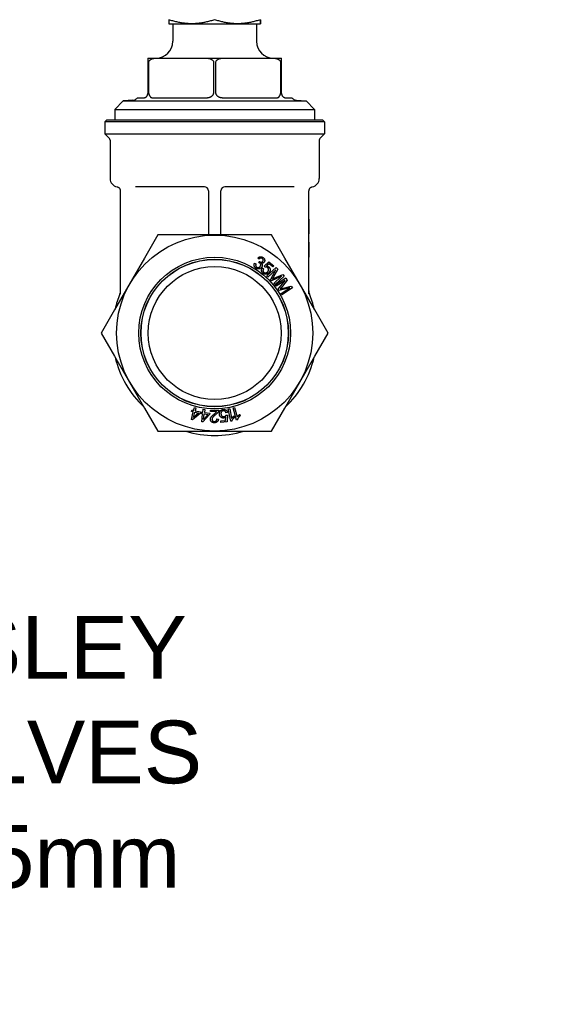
# Model space of a CAD drawing. Header units: millimetres. Extents: x 51 to 3773, y 35 to 413.
# Tile 3 of 11: x 386 to 516, y 35 to 270. Entities that reach past the tile are written whole.
import ezdxf

# ---------------------------------------------------------------- set-up
doc = ezdxf.new("R2010")
doc.units = ezdxf.units.MM
doc.layers.add('DETAIL', color=2, linetype='Continuous')
doc.layers.add('TEXT', color=7, linetype='Continuous')
doc.styles.add('fastrack', font='ARIAL.TTF')

msp = doc.modelspace()

# ---------------------------------------------------------------- linework, layer by layer
at = {"layer": 'DETAIL'}
for p, q in [((421.91, 269.17), (427.37, 269.17)), ((421.91, 269.17), (421.91, 269.17)), ((422.86, 269.17), (422.86, 264.97)), ((427.37, 269.17), (438.32, 269.17)), ((438.32, 269.17), (443.81, 269.17)), ((442.86, 269.17), (442.86, 264.97)), ((443.81, 269.17), (443.81, 269.17)), ((443.81, 269.17), (443.81, 269.17)), ((416.86, 260.97), (419.12, 260.97)), ((416.86, 260.97), (416.86, 259.97)), ((416.86, 259.97), (416.86, 252.47)), ((417.13, 252.47), (417.13, 259.97)), ((419.12, 260.97), (430.61, 260.97)), ((430.61, 260.97), (435.12, 260.97)), ((432.59, 259.97), (432.59, 252.47)), ((433.13, 252.47), (433.13, 259.97)), ((435.12, 260.97), (446.61, 260.97)), ((446.61, 260.97), (448.86, 260.97)), ((448.59, 259.97), (448.59, 252.47)), ((448.86, 259.97), (448.86, 260.97)), ((448.86, 252.47), (448.86, 259.97)), ((411.01, 250.76), (409.01, 248.64)), ((413.31, 250.9), (411.01, 250.76)), ((411.01, 250.76), (454.72, 250.76)), ((414.39, 251.47), (415.86, 251.47)), ((418.11, 251.47), (430.62, 251.47)), ((435.11, 251.47), (447.62, 251.47)), ((449.86, 251.47), (451.33, 251.47)), ((452.42, 250.9), (454.72, 250.76)), ((454.72, 250.76), (456.71, 248.64)), ((409.01, 248.64), (456.71, 248.64)), ((409.01, 248.64), (409.01, 246.17)), ((456.71, 248.64), (456.71, 246.17)), ((407.11, 246.17), (406.61, 245.67)), ((459.11, 245.67), (406.61, 245.67)), ((406.61, 245.67), (406.61, 242.82)), ((407.11, 246.17), (458.61, 246.17)), ((458.61, 246.17), (459.11, 245.67)), ((459.11, 245.67), (459.11, 242.82)), ((406.61, 242.82), (459.11, 242.82)), ((407.72, 241.72), (406.61, 242.82)), ((458.01, 241.72), (459.11, 242.82)), ((407.86, 241.36), (407.86, 232.13)), ((457.86, 241.36), (457.86, 232.13)), ((410.36, 204.55), (410.36, 229.17)), ((430.4, 230.17), (413.9, 230.17)), ((431.36, 229.17), (431.36, 218.67)), ((434.36, 218.67), (434.36, 229.17)), ((451.83, 230.17), (435.33, 230.17)), ((455.36, 204.55), (455.36, 229.17)), ((410.26, 227.03), (410.26, 227)), ((410.36, 227.03), (410.26, 227.03)), ((410.26, 227), (410.26, 225.83)), ((410.36, 227), (410.26, 227)), ((410.26, 225.83), (410.26, 225)), ((410.36, 225.83), (410.26, 225.83)), ((410.36, 225), (410.26, 225)), ((410.26, 225), (410.26, 224.96)), ((410.36, 224.96), (410.26, 224.96)), ((455.36, 222.41), (455.46, 222.41)), ((455.46, 218.91), (455.46, 222.41)), ((410.26, 219.45), (410.26, 219.44)), ((410.36, 219.45), (410.26, 219.45)), ((410.26, 219.44), (410.26, 215.94)), ((410.36, 219.44), (410.26, 219.44)), ((419.3, 218.67), (416.08, 213.11)), ((425.72, 218.67), (419.3, 218.67)), ((440.01, 218.67), (425.72, 218.67)), ((446.43, 218.67), (440.01, 218.67)), ((449.64, 213.11), (446.43, 218.67)), ((455.36, 218.91), (455.46, 218.91)), ((455.36, 216.91), (455.46, 216.91)), ((455.46, 215.9), (455.46, 216.91)), ((410.36, 215.94), (410.26, 215.94)), ((410.26, 215.94), (410.26, 215.88)), ((410.36, 215.88), (410.26, 215.88)), ((455.36, 215.9), (455.46, 215.9)), ((455.36, 215.86), (455.46, 215.86)), ((455.46, 215.86), (455.46, 215.9)), ((455.46, 214.69), (455.46, 215.86)), ((455.46, 213.7), (455.46, 214.69)), ((416.08, 213.11), (408.94, 200.73)), ((443.48, 212.85), (443.2, 213.11)), ((443.35, 212.05), (443.56, 212.3)), ((444.66, 211.19), (445.85, 212.2)), ((445.85, 212.2), (447.01, 211.26)), ((456.79, 200.73), (449.64, 213.11)), ((455.36, 213.7), (455.46, 213.7)), ((455.36, 213.4), (455.46, 213.4)), ((455.36, 213.34), (455.46, 213.34)), ((455.46, 213.4), (455.46, 213.7)), ((455.46, 213.34), (455.46, 213.4)), ((442.4, 211.92), (442.73, 211.76)), ((444.21, 210.74), (444.53, 210.52)), ((444.9, 210.94), (444.66, 211.19)), ((445.86, 211.74), (445.23, 211.22)), ((445.34, 208.84), (447.53, 210.89)), ((447.47, 210.3), (445.6, 208.56)), ((446.79, 210.99), (445.86, 211.74)), ((446.2, 207.92), (447.47, 210.3)), ((447.01, 211.26), (446.79, 210.99)), ((447.94, 210.45), (446.87, 208.48)), ((447.53, 210.89), (447.94, 210.45)), ((445.6, 208.56), (445.34, 208.84)), ((446.44, 207.66), (446.2, 207.92)), ((448.87, 208.74), (446.44, 207.66)), ((447.04, 207.02), (448.87, 208.74)), ((447.11, 208.28), (449.12, 209.19)), ((449.49, 208.8), (447.3, 206.75)), ((447.36, 206.67), (449.85, 208.35)), ((449.69, 207.78), (447.57, 206.36)), ((448.06, 205.64), (449.69, 207.78)), ((450.18, 207.86), (448.82, 206.08)), ((449.12, 209.19), (449.49, 208.8)), ((449.85, 208.35), (450.18, 207.86)), ((447.3, 206.75), (447.04, 207.02)), ((447.57, 206.36), (447.36, 206.67)), ((448.26, 205.34), (448.06, 205.64)), ((450.83, 206.02), (448.26, 205.34)), ((448.75, 204.61), (450.83, 206.02)), ((451.45, 205.98), (448.96, 204.3)), ((449.02, 205.85), (451.15, 206.42)), ((451.15, 206.42), (451.45, 205.98)), ((448.96, 204.3), (448.75, 204.61)), ((408.94, 200.73), (405.73, 195.17)), ((460, 195.17), (456.79, 200.73)), ((405.73, 195.17), (408.94, 189.61)), ((456.79, 189.61), (460, 195.17)), ((408.94, 189.61), (416.08, 177.23)), ((449.64, 177.23), (456.79, 189.61)), ((416.08, 177.23), (419.3, 171.67)), ((427.36, 176.43), (427.44, 176.76)), ((427.44, 176.76), (427.83, 176.67)), ((427.83, 176.67), (428, 177.36)), ((428, 177.36), (428.36, 177.28)), ((428.36, 177.28), (428.19, 176.58)), ((430.03, 176.2), (430.12, 176.92)), ((430.12, 176.92), (430.48, 176.87)), ((430.48, 176.87), (430.4, 176.16)), ((431.85, 176.37), (431.85, 176.72)), ((431.85, 176.72), (433.83, 176.72)), ((436.1, 177), (436.46, 177.07)), ((436.69, 174.05), (436.1, 177)), ((436.46, 177.07), (436.92, 174.77)), ((437.28, 177.25), (437.63, 177.35)), ((438.06, 174.34), (437.28, 177.25)), ((437.63, 177.35), (438.24, 175.08)), ((446.43, 171.67), (449.64, 177.23)), ((427.29, 174.45), (427.75, 176.34)), ((427.59, 174.38), (427.29, 174.45)), ((427.75, 176.34), (427.36, 176.43)), ((429.37, 175.95), (427.59, 174.38)), ((427.79, 174.94), (428.11, 176.25)), ((429.02, 176.03), (427.79, 174.94)), ((428.11, 176.25), (429.02, 176.03)), ((428.19, 176.58), (429.45, 176.28)), ((429.45, 176.28), (429.37, 175.95)), ((429.59, 175.92), (429.63, 176.25)), ((429.99, 175.87), (429.59, 175.92)), ((429.63, 176.25), (430.03, 176.2)), ((429.76, 173.94), (429.99, 175.87)), ((431.65, 175.67), (430.06, 173.9)), ((430.2, 174.48), (430.36, 175.82)), ((431.29, 175.71), (430.2, 174.48)), ((430.36, 175.82), (431.29, 175.71)), ((430.4, 176.16), (431.69, 176.01)), ((431.69, 176.01), (431.65, 175.67)), ((433.32, 176.36), (431.85, 176.37)), ((433.37, 174.61), (433.75, 174.57)), ((435.49, 174.27), (435.56, 175.09)), ((435.94, 176.16), (435.56, 176.08)), ((435.59, 175.53), (435.94, 175.52)), ((435.94, 175.52), (435.82, 173.95)), ((437.56, 175.35), (437.63, 175)), ((438.29, 174.4), (438.06, 174.34)), ((438.84, 175.7), (438.93, 175.36)), ((430.06, 173.9), (429.76, 173.94)), ((434.3, 174.14), (435.49, 174.27)), ((434.34, 173.79), (434.3, 174.14)), ((435.82, 173.95), (434.34, 173.79)), ((436.93, 174.1), (436.69, 174.05)), ((419.3, 171.67), (425.72, 171.67)), ((425.72, 171.67), (440.01, 171.67)), ((440.01, 171.67), (446.43, 171.67))]:
    msp.add_line(p, q, dxfattribs=at)
at = {"layer": 'DETAIL', "flags": 128}
for points in [[(427.37, 269.17), (427.15, 269.17), (426.94, 269.18), (426.72, 269.19), (426.5, 269.2), (426.28, 269.21), (426.06, 269.23), (425.84, 269.25), (425.62, 269.28), (425.4, 269.31), (425.18, 269.34), (424.96, 269.37), (424.74, 269.41), (424.51, 269.45), (424.29, 269.5), (424.06, 269.55), (423.83, 269.6), (423.6, 269.65), (423.37, 269.71), (423.13, 269.78), (422.89, 269.84), (422.65, 269.91), (422.4, 269.99), (422.16, 270.07), (421.9, 270.15)], [(421.9, 270.15), (421.9, 270.07), (421.9, 269.99), (421.9, 269.91), (421.91, 269.84), (421.91, 269.78), (421.91, 269.71), (421.91, 269.65), (421.91, 269.6), (421.91, 269.55), (421.91, 269.5), (421.91, 269.45), (421.91, 269.41), (421.91, 269.37), (421.91, 269.34), (421.91, 269.31), (421.91, 269.28), (421.91, 269.25), (421.91, 269.23), (421.91, 269.21), (421.91, 269.2), (421.91, 269.19), (421.91, 269.18), (421.91, 269.17), (421.91, 269.17)], [(432.84, 270.15), (432.59, 270.07), (432.34, 269.99), (432.1, 269.91), (431.86, 269.84), (431.62, 269.78), (431.38, 269.71), (431.15, 269.65), (430.92, 269.6), (430.69, 269.55), (430.46, 269.5), (430.23, 269.45), (430.01, 269.41), (429.79, 269.37), (429.56, 269.34), (429.34, 269.31), (429.12, 269.28), (428.9, 269.25), (428.69, 269.23), (428.47, 269.21), (428.25, 269.2), (428.03, 269.19), (427.81, 269.18), (427.59, 269.17), (427.37, 269.17)], [(438.32, 269.17), (438.1, 269.17), (437.89, 269.18), (437.67, 269.19), (437.45, 269.2), (437.23, 269.21), (437.01, 269.23), (436.79, 269.25), (436.57, 269.28), (436.35, 269.31), (436.13, 269.34), (435.91, 269.37), (435.68, 269.41), (435.46, 269.45), (435.23, 269.5), (435.01, 269.55), (434.78, 269.6), (434.54, 269.65), (434.31, 269.71), (434.07, 269.78), (433.83, 269.84), (433.59, 269.91), (433.35, 269.99), (433.1, 270.07), (432.84, 270.15)], [(443.8, 270.15), (443.55, 270.07), (443.3, 269.99), (443.06, 269.91), (442.82, 269.84), (442.58, 269.78), (442.34, 269.71), (442.1, 269.65), (441.87, 269.6), (441.64, 269.55), (441.41, 269.5), (441.19, 269.45), (440.96, 269.41), (440.74, 269.37), (440.52, 269.34), (440.3, 269.31), (440.08, 269.28), (439.86, 269.25), (439.64, 269.23), (439.42, 269.21), (439.2, 269.2), (438.98, 269.19), (438.76, 269.18), (438.54, 269.17), (438.32, 269.17)], [(443.81, 269.17), (443.81, 269.17), (443.81, 269.18), (443.81, 269.19), (443.81, 269.2), (443.81, 269.21), (443.81, 269.23), (443.81, 269.25), (443.81, 269.28), (443.81, 269.31), (443.81, 269.34), (443.81, 269.37), (443.81, 269.41), (443.81, 269.45), (443.81, 269.5), (443.81, 269.55), (443.81, 269.6), (443.81, 269.65), (443.81, 269.71), (443.81, 269.78), (443.81, 269.84), (443.8, 269.91), (443.8, 269.99), (443.8, 270.07), (443.8, 270.15)], [(443.82, 270.15), (443.82, 270.07), (443.82, 269.99), (443.82, 269.91), (443.82, 269.84), (443.82, 269.78), (443.82, 269.71), (443.82, 269.65), (443.82, 269.6), (443.82, 269.55), (443.82, 269.5), (443.82, 269.45), (443.82, 269.41), (443.82, 269.37), (443.82, 269.34), (443.82, 269.31), (443.82, 269.28), (443.82, 269.25), (443.82, 269.23), (443.81, 269.21), (443.81, 269.2), (443.81, 269.19), (443.81, 269.18), (443.81, 269.17), (443.81, 269.17)], [(417.13, 259.97), (417.15, 260.08), (417.18, 260.19), (417.23, 260.29), (417.29, 260.37), (417.36, 260.45), (417.43, 260.52), (417.52, 260.58), (417.6, 260.64), (417.69, 260.69), (417.77, 260.73), (417.86, 260.77), (417.95, 260.8), (418.05, 260.83), (418.14, 260.86), (418.24, 260.88), (418.34, 260.9), (418.44, 260.92), (418.54, 260.93), (418.64, 260.95), (418.74, 260.95), (418.83, 260.96), (418.93, 260.97), (419.03, 260.97), (419.12, 260.97)], [(430.61, 260.97), (430.7, 260.97), (430.8, 260.97), (430.89, 260.96), (430.99, 260.95), (431.09, 260.95), (431.19, 260.93), (431.29, 260.92), (431.39, 260.9), (431.49, 260.88), (431.58, 260.86), (431.68, 260.83), (431.77, 260.8), (431.86, 260.77), (431.95, 260.73), (432.04, 260.69), (432.12, 260.64), (432.21, 260.58), (432.29, 260.52), (432.37, 260.45), (432.44, 260.37), (432.5, 260.29), (432.55, 260.19), (432.58, 260.08), (432.59, 259.97)], [(433.13, 259.97), (433.15, 260.08), (433.18, 260.19), (433.22, 260.28), (433.29, 260.37), (433.36, 260.45), (433.43, 260.52), (433.51, 260.58), (433.6, 260.63), (433.68, 260.68), (433.78, 260.73), (433.87, 260.77), (433.96, 260.8), (434.05, 260.83), (434.15, 260.86), (434.24, 260.88), (434.33, 260.9), (434.43, 260.92), (434.53, 260.93), (434.63, 260.94), (434.73, 260.95), (434.83, 260.96), (434.93, 260.97), (435.03, 260.97), (435.12, 260.97)], [(446.61, 260.97), (446.7, 260.97), (446.8, 260.97), (446.89, 260.96), (446.99, 260.95), (447.09, 260.94), (447.19, 260.93), (447.29, 260.92), (447.39, 260.9), (447.49, 260.88), (447.58, 260.86), (447.67, 260.83), (447.76, 260.8), (447.86, 260.77), (447.95, 260.73), (448.04, 260.68), (448.13, 260.63), (448.21, 260.58), (448.29, 260.52), (448.37, 260.45), (448.44, 260.37), (448.5, 260.28), (448.55, 260.19), (448.58, 260.08), (448.59, 259.97)], [(416.71, 251.94), (416.72, 251.96), (416.73, 251.97), (416.74, 251.99), (416.75, 252.01), (416.76, 252.03), (416.77, 252.04), (416.78, 252.06), (416.78, 252.08), (416.79, 252.1), (416.8, 252.12), (416.81, 252.15), (416.82, 252.17), (416.82, 252.19), (416.83, 252.21), (416.84, 252.24), (416.84, 252.26), (416.85, 252.29), (416.85, 252.31), (416.85, 252.34), (416.86, 252.37), (416.86, 252.39), (416.86, 252.42), (416.86, 252.44), (416.86, 252.47)], [(417.13, 252.47), (417.13, 252.44), (417.14, 252.42), (417.14, 252.39), (417.14, 252.37), (417.14, 252.34), (417.15, 252.32), (417.15, 252.29), (417.16, 252.27), (417.16, 252.24), (417.17, 252.22), (417.17, 252.2), (417.18, 252.18), (417.19, 252.15), (417.2, 252.13), (417.21, 252.11), (417.22, 252.09), (417.22, 252.07), (417.23, 252.05), (417.24, 252.03), (417.25, 252.01), (417.27, 251.99), (417.28, 251.97), (417.29, 251.96), (417.3, 251.94)], [(432.28, 251.94), (432.3, 251.96), (432.32, 251.98), (432.34, 251.99), (432.36, 252.01), (432.38, 252.03), (432.4, 252.05), (432.41, 252.07), (432.43, 252.08), (432.45, 252.1), (432.46, 252.12), (432.48, 252.15), (432.49, 252.17), (432.51, 252.19), (432.52, 252.21), (432.54, 252.24), (432.55, 252.26), (432.56, 252.29), (432.57, 252.31), (432.57, 252.34), (432.58, 252.37), (432.59, 252.39), (432.59, 252.42), (432.59, 252.44), (432.59, 252.47)], [(433.13, 252.47), (433.14, 252.44), (433.14, 252.42), (433.14, 252.39), (433.15, 252.37), (433.15, 252.34), (433.16, 252.32), (433.17, 252.29), (433.18, 252.27), (433.19, 252.24), (433.2, 252.22), (433.21, 252.2), (433.23, 252.18), (433.24, 252.15), (433.26, 252.13), (433.27, 252.11), (433.29, 252.09), (433.31, 252.07), (433.33, 252.05), (433.35, 252.03), (433.37, 252.01), (433.39, 251.99), (433.41, 251.97), (433.43, 251.96), (433.45, 251.94)], [(448.43, 251.94), (448.44, 251.96), (448.45, 251.98), (448.46, 251.99), (448.47, 252.01), (448.48, 252.03), (448.49, 252.05), (448.5, 252.07), (448.51, 252.08), (448.52, 252.1), (448.53, 252.12), (448.53, 252.15), (448.54, 252.17), (448.55, 252.19), (448.56, 252.21), (448.56, 252.24), (448.57, 252.26), (448.57, 252.29), (448.58, 252.31), (448.58, 252.34), (448.59, 252.37), (448.59, 252.39), (448.59, 252.42), (448.59, 252.44), (448.59, 252.47)], [(448.86, 252.47), (448.86, 252.44), (448.86, 252.42), (448.87, 252.39), (448.87, 252.37), (448.87, 252.34), (448.87, 252.32), (448.88, 252.29), (448.88, 252.27), (448.89, 252.24), (448.89, 252.22), (448.9, 252.2), (448.91, 252.18), (448.91, 252.15), (448.92, 252.13), (448.93, 252.11), (448.94, 252.09), (448.95, 252.07), (448.96, 252.05), (448.97, 252.03), (448.97, 252.01), (448.98, 251.99), (448.99, 251.97), (449, 251.96), (449.01, 251.94)], [(415.86, 251.47), (415.88, 251.47), (415.89, 251.47), (415.91, 251.47), (415.92, 251.47), (415.93, 251.47), (415.95, 251.47), (415.96, 251.48), (415.98, 251.48), (415.99, 251.48), (416.01, 251.48), (416.02, 251.48), (416.04, 251.49), (416.06, 251.49), (416.07, 251.49), (416.09, 251.5), (416.1, 251.5), (416.12, 251.5), (416.14, 251.51), (416.15, 251.51), (416.17, 251.52), (416.19, 251.52), (416.21, 251.53), (416.22, 251.54), (416.24, 251.54)], [(416.24, 251.54), (416.26, 251.55), (416.29, 251.57), (416.31, 251.58), (416.34, 251.59), (416.36, 251.6), (416.38, 251.61), (416.4, 251.63), (416.43, 251.64), (416.45, 251.66), (416.47, 251.67), (416.49, 251.69), (416.51, 251.71), (416.53, 251.72), (416.55, 251.74), (416.57, 251.76), (416.59, 251.78), (416.6, 251.8), (416.62, 251.82), (416.64, 251.84), (416.65, 251.86), (416.67, 251.88), (416.68, 251.9), (416.7, 251.92), (416.71, 251.94)], [(417.3, 251.94), (417.31, 251.92), (417.33, 251.9), (417.34, 251.87), (417.36, 251.85), (417.37, 251.83), (417.39, 251.81), (417.4, 251.79), (417.42, 251.77), (417.43, 251.75), (417.44, 251.74), (417.46, 251.72), (417.47, 251.7), (417.49, 251.68), (417.5, 251.67), (417.52, 251.65), (417.53, 251.64), (417.55, 251.62), (417.56, 251.61), (417.58, 251.6), (417.6, 251.59), (417.61, 251.57), (417.63, 251.56), (417.65, 251.55), (417.67, 251.54)], [(417.67, 251.54), (417.68, 251.54), (417.7, 251.53), (417.71, 251.52), (417.73, 251.52), (417.75, 251.51), (417.76, 251.51), (417.78, 251.5), (417.8, 251.5), (417.82, 251.5), (417.83, 251.49), (417.85, 251.49), (417.87, 251.49), (417.89, 251.48), (417.91, 251.48), (417.93, 251.48), (417.95, 251.48), (417.97, 251.47), (417.98, 251.47), (418, 251.47), (418.02, 251.47), (418.04, 251.47), (418.06, 251.47), (418.09, 251.47), (418.11, 251.47)], [(430.62, 251.47), (430.66, 251.47), (430.69, 251.47), (430.73, 251.47), (430.76, 251.47), (430.8, 251.47), (430.83, 251.47), (430.87, 251.48), (430.9, 251.48), (430.94, 251.48), (430.97, 251.48), (431.01, 251.48), (431.04, 251.49), (431.08, 251.49), (431.11, 251.49), (431.14, 251.5), (431.18, 251.5), (431.21, 251.5), (431.24, 251.51), (431.28, 251.51), (431.31, 251.52), (431.34, 251.52), (431.37, 251.53), (431.4, 251.54), (431.44, 251.54)], [(431.44, 251.54), (431.48, 251.55), (431.52, 251.56), (431.56, 251.58), (431.61, 251.59), (431.65, 251.6), (431.68, 251.61), (431.72, 251.63), (431.76, 251.64), (431.8, 251.66), (431.83, 251.67), (431.87, 251.69), (431.9, 251.71), (431.94, 251.72), (431.97, 251.74), (432, 251.76), (432.03, 251.78), (432.07, 251.8), (432.1, 251.82), (432.13, 251.84), (432.16, 251.86), (432.19, 251.88), (432.22, 251.9), (432.25, 251.92), (432.28, 251.94)], [(433.45, 251.94), (433.48, 251.92), (433.51, 251.9), (433.54, 251.87), (433.57, 251.85), (433.6, 251.83), (433.64, 251.81), (433.67, 251.79), (433.7, 251.77), (433.73, 251.75), (433.77, 251.74), (433.8, 251.72), (433.83, 251.7), (433.87, 251.69), (433.9, 251.67), (433.94, 251.65), (433.97, 251.64), (434.01, 251.63), (434.05, 251.61), (434.09, 251.6), (434.13, 251.59), (434.17, 251.57), (434.21, 251.56), (434.25, 251.55), (434.29, 251.54)], [(434.29, 251.54), (434.32, 251.54), (434.36, 251.53), (434.39, 251.52), (434.42, 251.52), (434.46, 251.51), (434.49, 251.51), (434.52, 251.5), (434.56, 251.5), (434.59, 251.5), (434.63, 251.49), (434.66, 251.49), (434.69, 251.49), (434.73, 251.48), (434.76, 251.48), (434.8, 251.48), (434.83, 251.48), (434.86, 251.48), (434.9, 251.47), (434.93, 251.47), (434.97, 251.47), (435, 251.47), (435.04, 251.47), (435.07, 251.47), (435.11, 251.47)], [(447.62, 251.47), (447.64, 251.47), (447.66, 251.47), (447.68, 251.47), (447.71, 251.47), (447.73, 251.47), (447.75, 251.47), (447.77, 251.48), (447.79, 251.48), (447.81, 251.48), (447.83, 251.48), (447.84, 251.48), (447.86, 251.49), (447.88, 251.49), (447.9, 251.49), (447.92, 251.5), (447.93, 251.5), (447.95, 251.5), (447.97, 251.51), (447.98, 251.51), (448, 251.52), (448.01, 251.52), (448.03, 251.53), (448.04, 251.54), (448.06, 251.54)], [(448.06, 251.54), (448.08, 251.55), (448.1, 251.56), (448.12, 251.58), (448.13, 251.59), (448.15, 251.6), (448.17, 251.61), (448.18, 251.63), (448.2, 251.64), (448.21, 251.66), (448.23, 251.67), (448.24, 251.69), (448.26, 251.7), (448.27, 251.72), (448.28, 251.74), (448.3, 251.76), (448.31, 251.78), (448.33, 251.79), (448.34, 251.81), (448.35, 251.83), (448.37, 251.85), (448.38, 251.88), (448.4, 251.9), (448.41, 251.92), (448.43, 251.94)], [(449.01, 251.94), (449.03, 251.92), (449.04, 251.9), (449.06, 251.88), (449.07, 251.86), (449.09, 251.83), (449.11, 251.81), (449.13, 251.79), (449.14, 251.78), (449.16, 251.76), (449.18, 251.74), (449.2, 251.72), (449.22, 251.7), (449.24, 251.69), (449.26, 251.67), (449.28, 251.66), (449.3, 251.64), (449.33, 251.63), (449.35, 251.61), (449.37, 251.6), (449.39, 251.59), (449.42, 251.58), (449.44, 251.56), (449.46, 251.55), (449.49, 251.54)], [(449.49, 251.54), (449.5, 251.54), (449.52, 251.53), (449.54, 251.52), (449.55, 251.52), (449.57, 251.51), (449.59, 251.51), (449.6, 251.5), (449.62, 251.5), (449.64, 251.5), (449.65, 251.49), (449.67, 251.49), (449.68, 251.49), (449.7, 251.48), (449.72, 251.48), (449.73, 251.48), (449.75, 251.48), (449.76, 251.48), (449.78, 251.47), (449.79, 251.47), (449.81, 251.47), (449.82, 251.47), (449.83, 251.47), (449.85, 251.47), (449.86, 251.47)], [(409.53, 230.16), (409.53, 230.16), (409.53, 230.16), (409.54, 230.16), (409.54, 230.15), (409.55, 230.15), (409.56, 230.15), (409.57, 230.15), (409.59, 230.15), (409.6, 230.14), (409.62, 230.14), (409.63, 230.14), (409.65, 230.13), (409.68, 230.12), (409.7, 230.12), (409.72, 230.11), (409.75, 230.1), (409.78, 230.09), (409.81, 230.07), (409.84, 230.05), (409.87, 230.04), (409.9, 230.01), (409.94, 229.99), (409.98, 229.96), (410.01, 229.93)], [(455.71, 229.93), (455.75, 229.96), (455.79, 229.99), (455.82, 230.01), (455.86, 230.03), (455.89, 230.05), (455.92, 230.07), (455.95, 230.08), (455.98, 230.09), (456, 230.1), (456.03, 230.11), (456.05, 230.12), (456.07, 230.13), (456.09, 230.13), (456.11, 230.14), (456.13, 230.14), (456.14, 230.15), (456.15, 230.15), (456.17, 230.15), (456.17, 230.15), (456.18, 230.15), (456.19, 230.16), (456.19, 230.16), (456.2, 230.16), (456.2, 230.16)], [(443.2, 213.11), (443.25, 213.15), (443.29, 213.19), (443.34, 213.23), (443.38, 213.27), (443.43, 213.3), (443.48, 213.33), (443.52, 213.35), (443.57, 213.37), (443.62, 213.39), (443.67, 213.41), (443.72, 213.42), (443.77, 213.43), (443.82, 213.43), (443.88, 213.43), (443.93, 213.43), (443.98, 213.43), (444.03, 213.42), (444.08, 213.41), (444.13, 213.4), (444.18, 213.38), (444.23, 213.36), (444.28, 213.33), (444.33, 213.31), (444.38, 213.28)], [(443.59, 211.95), (443.58, 211.95), (443.57, 211.96), (443.57, 211.96), (443.56, 211.97), (443.55, 211.97), (443.54, 211.98), (443.53, 211.98), (443.52, 211.98), (443.51, 211.99), (443.5, 211.99), (443.5, 212), (443.49, 212), (443.48, 212.01), (443.46, 212.01), (443.45, 212.02), (443.44, 212.02), (443.43, 212.02), (443.42, 212.03), (443.41, 212.03), (443.4, 212.04), (443.39, 212.04), (443.37, 212.04), (443.36, 212.05), (443.35, 212.05)], [(444.23, 213.02), (444.2, 213.04), (444.17, 213.05), (444.14, 213.07), (444.11, 213.08), (444.07, 213.09), (444.04, 213.1), (444.01, 213.1), (443.98, 213.11), (443.95, 213.11), (443.92, 213.11), (443.89, 213.1), (443.85, 213.1), (443.82, 213.09), (443.79, 213.08), (443.76, 213.07), (443.73, 213.05), (443.69, 213.04), (443.66, 213.02), (443.63, 213), (443.6, 212.97), (443.57, 212.95), (443.54, 212.92), (443.51, 212.89), (443.48, 212.85)], [(443.56, 212.3), (443.56, 212.3), (443.56, 212.3), (443.56, 212.3), (443.56, 212.3), (443.57, 212.29), (443.57, 212.29), (443.57, 212.29), (443.57, 212.29), (443.58, 212.29), (443.58, 212.29), (443.58, 212.28), (443.58, 212.28), (443.58, 212.28), (443.59, 212.28), (443.59, 212.28), (443.59, 212.28), (443.59, 212.28), (443.59, 212.27), (443.6, 212.27), (443.6, 212.27), (443.6, 212.27), (443.6, 212.27), (443.6, 212.27), (443.6, 212.27)], [(443.6, 212.27), (443.64, 212.25), (443.67, 212.23), (443.7, 212.21), (443.74, 212.2), (443.77, 212.18), (443.81, 212.17), (443.84, 212.16), (443.88, 212.16), (443.92, 212.15), (443.95, 212.15), (443.99, 212.14), (444.03, 212.14), (444.06, 212.14), (444.1, 212.15), (444.13, 212.16), (444.17, 212.17), (444.2, 212.18), (444.23, 212.2), (444.26, 212.22), (444.29, 212.24), (444.32, 212.27), (444.34, 212.29), (444.37, 212.33), (444.39, 212.36)], [(444.71, 212.15), (444.69, 212.12), (444.67, 212.1), (444.65, 212.07), (444.63, 212.05), (444.61, 212.03), (444.58, 212.01), (444.56, 211.99), (444.53, 211.97), (444.51, 211.95), (444.48, 211.94), (444.45, 211.92), (444.43, 211.91), (444.4, 211.89), (444.37, 211.88), (444.34, 211.87), (444.3, 211.87), (444.27, 211.86), (444.24, 211.86), (444.21, 211.85), (444.17, 211.85), (444.14, 211.85), (444.1, 211.85), (444.07, 211.85), (444.03, 211.86)], [(444.39, 212.36), (444.41, 212.39), (444.42, 212.42), (444.43, 212.45), (444.44, 212.48), (444.45, 212.5), (444.46, 212.53), (444.46, 212.56), (444.47, 212.59), (444.47, 212.62), (444.46, 212.65), (444.46, 212.69), (444.45, 212.72), (444.45, 212.75), (444.44, 212.78), (444.42, 212.8), (444.41, 212.83), (444.39, 212.86), (444.38, 212.88), (444.36, 212.91), (444.33, 212.93), (444.31, 212.96), (444.28, 212.98), (444.26, 213), (444.23, 213.02)], [(444.38, 213.28), (444.43, 213.24), (444.48, 213.21), (444.53, 213.17), (444.57, 213.13), (444.61, 213.09), (444.64, 213.04), (444.68, 212.99), (444.71, 212.95), (444.74, 212.89), (444.76, 212.84), (444.78, 212.79), (444.79, 212.74), (444.81, 212.69), (444.82, 212.64), (444.82, 212.59), (444.82, 212.53), (444.82, 212.48), (444.81, 212.43), (444.8, 212.38), (444.79, 212.33), (444.77, 212.28), (444.75, 212.24), (444.73, 212.19), (444.71, 212.15)], [(442.75, 210.69), (442.69, 210.73), (442.64, 210.76), (442.59, 210.8), (442.55, 210.85), (442.51, 210.89), (442.47, 210.93), (442.44, 210.98), (442.41, 211.03), (442.38, 211.08), (442.36, 211.13), (442.34, 211.19), (442.32, 211.24), (442.31, 211.3), (442.3, 211.36), (442.29, 211.41), (442.29, 211.47), (442.29, 211.52), (442.29, 211.58), (442.3, 211.64), (442.31, 211.69), (442.33, 211.75), (442.35, 211.8), (442.37, 211.86), (442.4, 211.92)], [(442.73, 211.76), (442.72, 211.71), (442.7, 211.66), (442.69, 211.62), (442.68, 211.57), (442.67, 211.53), (442.66, 211.49), (442.66, 211.44), (442.66, 211.41), (442.66, 211.37), (442.66, 211.33), (442.67, 211.3), (442.67, 211.26), (442.68, 211.23), (442.69, 211.2), (442.71, 211.17), (442.72, 211.14), (442.74, 211.11), (442.76, 211.08), (442.78, 211.06), (442.8, 211.03), (442.83, 211.01), (442.85, 210.99), (442.88, 210.97), (442.91, 210.95)], [(444.1, 210.94), (444.07, 210.88), (444.03, 210.83), (443.99, 210.79), (443.94, 210.74), (443.9, 210.71), (443.85, 210.67), (443.8, 210.64), (443.74, 210.61), (443.69, 210.58), (443.63, 210.56), (443.57, 210.54), (443.5, 210.53), (443.44, 210.52), (443.37, 210.51), (443.31, 210.51), (443.25, 210.51), (443.18, 210.52), (443.12, 210.53), (443.06, 210.55), (442.99, 210.57), (442.93, 210.59), (442.87, 210.62), (442.81, 210.65), (442.75, 210.69)], [(442.91, 210.95), (442.95, 210.92), (442.99, 210.9), (443.02, 210.89), (443.06, 210.87), (443.1, 210.86), (443.14, 210.85), (443.18, 210.85), (443.22, 210.85), (443.26, 210.85), (443.3, 210.85), (443.34, 210.85), (443.38, 210.86), (443.42, 210.87), (443.46, 210.88), (443.5, 210.9), (443.53, 210.92), (443.57, 210.94), (443.6, 210.96), (443.63, 210.98), (443.66, 211.01), (443.69, 211.04), (443.72, 211.07), (443.75, 211.1), (443.77, 211.14)], [(443.77, 211.14), (443.79, 211.18), (443.81, 211.21), (443.83, 211.25), (443.84, 211.28), (443.85, 211.32), (443.86, 211.36), (443.87, 211.39), (443.87, 211.43), (443.87, 211.47), (443.87, 211.51), (443.86, 211.54), (443.86, 211.58), (443.85, 211.62), (443.83, 211.66), (443.82, 211.69), (443.8, 211.72), (443.78, 211.76), (443.76, 211.79), (443.74, 211.82), (443.71, 211.85), (443.69, 211.87), (443.66, 211.9), (443.62, 211.92), (443.59, 211.95)], [(444.03, 211.86), (444.06, 211.83), (444.09, 211.79), (444.11, 211.76), (444.14, 211.72), (444.16, 211.69), (444.18, 211.65), (444.19, 211.62), (444.21, 211.58), (444.22, 211.54), (444.23, 211.5), (444.24, 211.46), (444.24, 211.42), (444.24, 211.38), (444.24, 211.34), (444.24, 211.3), (444.23, 211.26), (444.23, 211.22), (444.22, 211.18), (444.2, 211.14), (444.19, 211.1), (444.17, 211.06), (444.15, 211.02), (444.13, 210.98), (444.1, 210.94)], [(444.43, 209.48), (444.38, 209.52), (444.33, 209.57), (444.29, 209.61), (444.25, 209.66), (444.21, 209.71), (444.18, 209.76), (444.15, 209.81), (444.12, 209.86), (444.1, 209.91), (444.08, 209.97), (444.06, 210.02), (444.05, 210.08), (444.05, 210.14), (444.04, 210.19), (444.04, 210.25), (444.04, 210.3), (444.05, 210.36), (444.06, 210.41), (444.08, 210.47), (444.1, 210.52), (444.12, 210.58), (444.14, 210.63), (444.17, 210.68), (444.21, 210.74)], [(444.53, 210.52), (444.5, 210.48), (444.48, 210.44), (444.47, 210.4), (444.45, 210.36), (444.44, 210.32), (444.43, 210.28), (444.42, 210.24), (444.41, 210.21), (444.41, 210.17), (444.41, 210.13), (444.41, 210.1), (444.41, 210.06), (444.42, 210.03), (444.43, 210), (444.44, 209.96), (444.45, 209.93), (444.46, 209.9), (444.48, 209.87), (444.5, 209.84), (444.52, 209.82), (444.54, 209.79), (444.56, 209.76), (444.59, 209.74), (444.62, 209.72)], [(444.62, 209.72), (444.65, 209.69), (444.69, 209.67), (444.73, 209.64), (444.76, 209.63), (444.8, 209.61), (444.84, 209.6), (444.88, 209.59), (444.92, 209.58), (444.96, 209.58), (445.01, 209.58), (445.05, 209.58), (445.1, 209.59), (445.14, 209.6), (445.18, 209.61), (445.23, 209.62), (445.27, 209.64), (445.31, 209.66), (445.35, 209.68), (445.39, 209.71), (445.43, 209.74), (445.46, 209.77), (445.5, 209.81), (445.54, 209.84), (445.57, 209.89)], [(445.5, 210.82), (445.48, 210.84), (445.46, 210.85), (445.43, 210.87), (445.41, 210.88), (445.39, 210.9), (445.36, 210.91), (445.34, 210.92), (445.31, 210.93), (445.28, 210.94), (445.26, 210.95), (445.23, 210.95), (445.2, 210.96), (445.18, 210.96), (445.15, 210.96), (445.12, 210.97), (445.1, 210.97), (445.07, 210.97), (445.05, 210.97), (445.02, 210.96), (444.99, 210.96), (444.97, 210.96), (444.94, 210.95), (444.92, 210.94), (444.9, 210.94)], [(445.23, 211.22), (445.25, 211.22), (445.28, 211.22), (445.31, 211.21), (445.33, 211.21), (445.36, 211.2), (445.38, 211.2), (445.41, 211.19), (445.43, 211.19), (445.46, 211.18), (445.48, 211.17), (445.51, 211.16), (445.53, 211.16), (445.55, 211.15), (445.58, 211.14), (445.6, 211.13), (445.62, 211.12), (445.64, 211.1), (445.66, 211.09), (445.69, 211.08), (445.71, 211.07), (445.73, 211.05), (445.75, 211.04), (445.77, 211.02), (445.79, 211.01)], [(445.57, 209.89), (445.6, 209.93), (445.63, 209.97), (445.66, 210.01), (445.68, 210.05), (445.7, 210.09), (445.72, 210.13), (445.73, 210.17), (445.74, 210.22), (445.75, 210.26), (445.75, 210.3), (445.75, 210.34), (445.75, 210.38), (445.75, 210.43), (445.74, 210.47), (445.73, 210.51), (445.71, 210.55), (445.7, 210.58), (445.68, 210.62), (445.66, 210.66), (445.63, 210.69), (445.6, 210.72), (445.57, 210.76), (445.54, 210.79), (445.5, 210.82)], [(445.79, 211.01), (445.83, 210.97), (445.88, 210.92), (445.92, 210.88), (445.96, 210.83), (445.99, 210.78), (446.02, 210.73), (446.05, 210.67), (446.07, 210.62), (446.09, 210.56), (446.11, 210.5), (446.12, 210.44), (446.13, 210.38), (446.13, 210.32), (446.13, 210.25), (446.13, 210.19), (446.12, 210.13), (446.11, 210.07), (446.09, 210.01), (446.07, 209.95), (446.04, 209.89), (446.01, 209.84), (445.98, 209.78), (445.94, 209.72), (445.9, 209.67)], [(445.27, 209.27), (445.23, 209.26), (445.19, 209.25), (445.16, 209.25), (445.12, 209.25), (445.08, 209.24), (445.05, 209.24), (445.01, 209.24), (444.97, 209.25), (444.94, 209.25), (444.9, 209.26), (444.87, 209.26), (444.83, 209.27), (444.8, 209.28), (444.76, 209.29), (444.73, 209.3), (444.69, 209.32), (444.66, 209.33), (444.63, 209.35), (444.59, 209.37), (444.56, 209.39), (444.53, 209.41), (444.49, 209.43), (444.46, 209.45), (444.43, 209.48)], [(445.9, 209.67), (445.88, 209.64), (445.85, 209.62), (445.83, 209.59), (445.81, 209.57), (445.79, 209.54), (445.76, 209.52), (445.74, 209.5), (445.71, 209.48), (445.69, 209.46), (445.66, 209.44), (445.64, 209.42), (445.61, 209.41), (445.59, 209.39), (445.56, 209.38), (445.53, 209.36), (445.5, 209.35), (445.48, 209.34), (445.45, 209.32), (445.42, 209.31), (445.39, 209.3), (445.36, 209.29), (445.33, 209.28), (445.3, 209.27), (445.27, 209.27)], [(446.87, 208.48), (446.86, 208.46), (446.85, 208.44), (446.84, 208.41), (446.83, 208.39), (446.82, 208.37), (446.8, 208.35), (446.79, 208.33), (446.78, 208.31), (446.77, 208.29), (446.76, 208.28), (446.75, 208.26), (446.74, 208.24), (446.73, 208.22), (446.72, 208.21), (446.72, 208.19), (446.71, 208.18), (446.7, 208.16), (446.69, 208.15), (446.68, 208.13), (446.68, 208.12), (446.67, 208.11), (446.66, 208.1), (446.66, 208.08), (446.65, 208.07)], [(446.65, 208.07), (446.66, 208.08), (446.68, 208.09), (446.69, 208.09), (446.7, 208.1), (446.72, 208.11), (446.74, 208.11), (446.75, 208.12), (446.77, 208.13), (446.79, 208.14), (446.8, 208.15), (446.82, 208.15), (446.84, 208.16), (446.86, 208.17), (446.88, 208.18), (446.9, 208.19), (446.92, 208.2), (446.94, 208.21), (446.97, 208.22), (446.99, 208.23), (447.01, 208.24), (447.03, 208.25), (447.06, 208.26), (447.08, 208.27), (447.11, 208.28)], [(448.82, 206.08), (448.8, 206.06), (448.78, 206.04), (448.77, 206.02), (448.75, 206), (448.74, 205.98), (448.73, 205.96), (448.71, 205.95), (448.7, 205.93), (448.69, 205.91), (448.67, 205.89), (448.66, 205.88), (448.65, 205.86), (448.64, 205.85), (448.63, 205.83), (448.61, 205.82), (448.6, 205.81), (448.59, 205.79), (448.58, 205.78), (448.57, 205.77), (448.56, 205.75), (448.55, 205.74), (448.55, 205.73), (448.54, 205.72), (448.53, 205.71)], [(448.53, 205.71), (448.54, 205.72), (448.56, 205.72), (448.57, 205.72), (448.59, 205.73), (448.6, 205.73), (448.62, 205.74), (448.64, 205.74), (448.66, 205.75), (448.67, 205.75), (448.69, 205.76), (448.71, 205.76), (448.73, 205.77), (448.75, 205.78), (448.77, 205.78), (448.8, 205.79), (448.82, 205.79), (448.84, 205.8), (448.86, 205.81), (448.89, 205.81), (448.91, 205.82), (448.94, 205.83), (448.96, 205.83), (448.99, 205.84), (449.02, 205.85)], [(455.36, 205.27), (455.4, 204.88), (455.51, 204.51)], [(433.83, 176.72), (433.83, 176.71), (433.83, 176.69), (433.83, 176.68), (433.83, 176.67), (433.83, 176.66), (433.83, 176.65), (433.83, 176.64), (433.83, 176.63), (433.82, 176.62), (433.82, 176.61), (433.82, 176.6), (433.82, 176.59), (433.82, 176.58), (433.82, 176.56), (433.81, 176.55), (433.81, 176.54), (433.81, 176.53), (433.81, 176.52), (433.8, 176.51), (433.8, 176.5), (433.8, 176.49), (433.79, 176.48), (433.79, 176.47), (433.78, 176.46)], [(434.15, 176.44), (434.17, 176.47), (434.19, 176.5), (434.21, 176.53), (434.23, 176.56), (434.26, 176.58), (434.28, 176.61), (434.31, 176.64), (434.34, 176.66), (434.37, 176.68), (434.39, 176.7), (434.42, 176.72), (434.45, 176.74), (434.49, 176.76), (434.52, 176.78), (434.55, 176.79), (434.59, 176.81), (434.62, 176.82), (434.66, 176.83), (434.69, 176.84), (434.73, 176.85), (434.77, 176.86), (434.81, 176.87), (434.85, 176.88), (434.89, 176.88)], [(434.89, 176.88), (434.95, 176.89), (435.02, 176.89), (435.08, 176.89), (435.15, 176.88), (435.21, 176.88), (435.26, 176.87), (435.32, 176.85), (435.38, 176.83), (435.43, 176.81), (435.48, 176.79), (435.53, 176.76), (435.58, 176.73), (435.62, 176.69), (435.67, 176.66), (435.71, 176.62), (435.74, 176.58), (435.78, 176.53), (435.81, 176.48), (435.84, 176.44), (435.86, 176.38), (435.89, 176.33), (435.91, 176.27), (435.92, 176.22), (435.94, 176.16)], [(431.84, 174.54), (431.84, 174.59), (431.85, 174.63), (431.85, 174.68), (431.86, 174.72), (431.87, 174.77), (431.89, 174.81), (431.9, 174.86), (431.92, 174.9), (431.94, 174.94), (431.96, 174.99), (431.99, 175.03), (432.02, 175.08), (432.05, 175.12), (432.08, 175.17), (432.12, 175.22), (432.16, 175.26), (432.21, 175.31), (432.26, 175.37), (432.32, 175.43), (432.39, 175.49), (432.47, 175.56), (432.55, 175.63), (432.64, 175.71), (432.73, 175.79)], [(432.77, 173.71), (432.7, 173.71), (432.64, 173.72), (432.57, 173.72), (432.51, 173.74), (432.45, 173.75), (432.39, 173.77), (432.33, 173.79), (432.28, 173.82), (432.23, 173.85), (432.18, 173.88), (432.14, 173.91), (432.09, 173.95), (432.05, 173.99), (432.02, 174.03), (431.98, 174.08), (431.95, 174.12), (431.93, 174.17), (431.9, 174.22), (431.89, 174.27), (431.87, 174.32), (431.86, 174.37), (431.85, 174.43), (431.84, 174.49), (431.84, 174.54)], [(433.06, 175.61), (432.98, 175.54), (432.9, 175.48), (432.83, 175.42), (432.77, 175.36), (432.7, 175.31), (432.65, 175.25), (432.59, 175.2), (432.55, 175.15), (432.5, 175.1), (432.46, 175.06), (432.43, 175.02), (432.4, 174.98), (432.37, 174.94), (432.34, 174.9), (432.32, 174.86), (432.3, 174.82), (432.28, 174.79), (432.27, 174.75), (432.25, 174.71), (432.24, 174.68), (432.23, 174.64), (432.23, 174.6), (432.22, 174.57), (432.22, 174.53)], [(432.22, 174.53), (432.22, 174.5), (432.23, 174.46), (432.23, 174.43), (432.24, 174.4), (432.25, 174.36), (432.26, 174.33), (432.27, 174.3), (432.29, 174.27), (432.31, 174.24), (432.33, 174.22), (432.35, 174.19), (432.38, 174.16), (432.4, 174.14), (432.43, 174.12), (432.46, 174.1), (432.49, 174.08), (432.52, 174.06), (432.56, 174.05), (432.59, 174.04), (432.63, 174.03), (432.67, 174.02), (432.7, 174.02), (432.74, 174.01), (432.79, 174.01)], [(432.73, 175.79), (432.79, 175.83), (432.84, 175.88), (432.88, 175.92), (432.93, 175.95), (432.97, 175.99), (433.01, 176.02), (433.04, 176.05), (433.07, 176.08), (433.1, 176.1), (433.12, 176.13), (433.14, 176.15), (433.16, 176.16), (433.17, 176.18), (433.19, 176.2), (433.2, 176.21), (433.22, 176.23), (433.23, 176.25), (433.25, 176.26), (433.26, 176.28), (433.27, 176.3), (433.28, 176.31), (433.29, 176.33), (433.31, 176.35), (433.32, 176.36)], [(433.75, 174.57), (433.74, 174.5), (433.73, 174.44), (433.72, 174.37), (433.7, 174.31), (433.68, 174.25), (433.66, 174.2), (433.63, 174.15), (433.6, 174.1), (433.57, 174.05), (433.54, 174.01), (433.5, 173.97), (433.46, 173.93), (433.41, 173.89), (433.37, 173.86), (433.32, 173.83), (433.27, 173.81), (433.21, 173.78), (433.16, 173.76), (433.1, 173.75), (433.04, 173.73), (432.98, 173.72), (432.91, 173.71), (432.84, 173.71), (432.77, 173.71)], [(432.79, 174.01), (432.83, 174.01), (432.87, 174.02), (432.91, 174.02), (432.95, 174.03), (432.99, 174.04), (433.02, 174.05), (433.06, 174.07), (433.09, 174.08), (433.12, 174.1), (433.15, 174.12), (433.18, 174.15), (433.21, 174.17), (433.24, 174.2), (433.26, 174.23), (433.28, 174.26), (433.3, 174.29), (433.32, 174.33), (433.33, 174.36), (433.34, 174.4), (433.35, 174.44), (433.36, 174.48), (433.37, 174.52), (433.37, 174.57), (433.37, 174.61)], [(433.78, 176.46), (433.77, 176.43), (433.76, 176.39), (433.74, 176.36), (433.72, 176.33), (433.71, 176.29), (433.69, 176.26), (433.66, 176.23), (433.64, 176.19), (433.62, 176.16), (433.59, 176.13), (433.57, 176.09), (433.54, 176.06), (433.51, 176.03), (433.48, 176), (433.45, 175.96), (433.41, 175.93), (433.38, 175.89), (433.34, 175.85), (433.29, 175.81), (433.25, 175.77), (433.21, 175.73), (433.16, 175.69), (433.11, 175.65), (433.06, 175.61)], [(433.99, 175.71), (433.98, 175.74), (433.98, 175.77), (433.98, 175.81), (433.98, 175.84), (433.98, 175.87), (433.98, 175.91), (433.98, 175.94), (433.98, 175.97), (433.99, 176), (433.99, 176.03), (434, 176.06), (434, 176.09), (434.01, 176.12), (434.02, 176.15), (434.03, 176.18), (434.04, 176.21), (434.05, 176.24), (434.06, 176.27), (434.07, 176.3), (434.08, 176.33), (434.1, 176.35), (434.11, 176.38), (434.13, 176.41), (434.15, 176.44)], [(435.02, 174.84), (434.95, 174.84), (434.89, 174.84), (434.83, 174.84), (434.77, 174.85), (434.71, 174.86), (434.65, 174.87), (434.59, 174.89), (434.54, 174.91), (434.48, 174.94), (434.43, 174.97), (434.38, 175), (434.33, 175.04), (434.28, 175.08), (434.24, 175.13), (434.2, 175.17), (434.16, 175.22), (434.13, 175.27), (434.1, 175.33), (434.07, 175.38), (434.04, 175.44), (434.02, 175.51), (434.01, 175.57), (434, 175.64), (433.99, 175.71)], [(434.92, 176.58), (434.88, 176.58), (434.84, 176.57), (434.8, 176.56), (434.76, 176.54), (434.72, 176.52), (434.68, 176.51), (434.65, 176.48), (434.61, 176.46), (434.58, 176.43), (434.55, 176.4), (434.52, 176.37), (434.49, 176.33), (434.47, 176.3), (434.45, 176.26), (434.43, 176.22), (434.41, 176.17), (434.4, 176.13), (434.38, 176.09), (434.37, 176.04), (434.37, 175.99), (434.37, 175.94), (434.36, 175.89), (434.37, 175.84), (434.37, 175.78)], [(434.37, 175.78), (434.38, 175.73), (434.39, 175.68), (434.4, 175.64), (434.41, 175.59), (434.43, 175.55), (434.45, 175.51), (434.47, 175.47), (434.49, 175.43), (434.51, 175.4), (434.54, 175.37), (434.57, 175.34), (434.6, 175.31), (434.63, 175.28), (434.67, 175.26), (434.7, 175.24), (434.74, 175.22), (434.78, 175.21), (434.82, 175.19), (434.86, 175.18), (434.9, 175.18), (434.94, 175.17), (434.99, 175.17), (435.03, 175.17), (435.08, 175.18)], [(435.56, 176.08), (435.54, 176.13), (435.53, 176.17), (435.51, 176.21), (435.5, 176.25), (435.48, 176.29), (435.46, 176.32), (435.44, 176.35), (435.42, 176.38), (435.39, 176.41), (435.37, 176.44), (435.34, 176.46), (435.31, 176.48), (435.28, 176.5), (435.26, 176.52), (435.23, 176.54), (435.19, 176.55), (435.16, 176.56), (435.13, 176.57), (435.1, 176.58), (435.06, 176.58), (435.03, 176.59), (435, 176.59), (434.96, 176.59), (434.92, 176.58)], [(435.56, 175.09), (435.54, 175.07), (435.52, 175.06), (435.5, 175.04), (435.48, 175.02), (435.46, 175.01), (435.44, 174.99), (435.41, 174.98), (435.39, 174.97), (435.37, 174.95), (435.35, 174.94), (435.32, 174.93), (435.3, 174.92), (435.28, 174.91), (435.26, 174.9), (435.23, 174.89), (435.21, 174.88), (435.19, 174.88), (435.16, 174.87), (435.14, 174.86), (435.12, 174.86), (435.09, 174.85), (435.07, 174.85), (435.04, 174.85), (435.02, 174.84)], [(435.08, 175.18), (435.11, 175.18), (435.14, 175.18), (435.17, 175.19), (435.19, 175.2), (435.22, 175.21), (435.25, 175.21), (435.27, 175.22), (435.3, 175.24), (435.32, 175.25), (435.35, 175.26), (435.37, 175.28), (435.39, 175.29), (435.41, 175.31), (435.43, 175.32), (435.45, 175.34), (435.47, 175.36), (435.49, 175.38), (435.51, 175.4), (435.52, 175.42), (435.54, 175.44), (435.55, 175.46), (435.57, 175.48), (435.58, 175.5), (435.59, 175.53)], [(436.92, 174.77), (436.94, 174.8), (436.96, 174.82), (436.98, 174.85), (437, 174.88), (437.03, 174.9), (437.05, 174.93), (437.07, 174.95), (437.1, 174.98), (437.13, 175.01), (437.16, 175.04), (437.19, 175.06), (437.22, 175.09), (437.25, 175.12), (437.28, 175.14), (437.31, 175.17), (437.34, 175.19), (437.37, 175.22), (437.39, 175.24), (437.42, 175.26), (437.45, 175.28), (437.48, 175.3), (437.51, 175.32), (437.53, 175.34), (437.56, 175.35)], [(437.63, 175), (437.58, 174.97), (437.54, 174.94), (437.5, 174.9), (437.46, 174.86), (437.42, 174.83), (437.38, 174.79), (437.34, 174.75), (437.3, 174.71), (437.27, 174.68), (437.23, 174.64), (437.2, 174.6), (437.17, 174.55), (437.14, 174.51), (437.11, 174.47), (437.08, 174.43), (437.06, 174.39), (437.04, 174.35), (437.02, 174.32), (437, 174.28), (436.98, 174.24), (436.96, 174.2), (436.95, 174.17), (436.94, 174.13), (436.93, 174.1)], [(438.24, 175.08), (438.26, 175.11), (438.27, 175.13), (438.29, 175.16), (438.31, 175.19), (438.33, 175.22), (438.36, 175.24), (438.38, 175.27), (438.4, 175.3), (438.43, 175.33), (438.46, 175.36), (438.48, 175.39), (438.51, 175.42), (438.54, 175.45), (438.57, 175.47), (438.6, 175.5), (438.63, 175.53), (438.65, 175.55), (438.68, 175.58), (438.71, 175.6), (438.73, 175.62), (438.76, 175.64), (438.79, 175.66), (438.81, 175.68), (438.84, 175.7)], [(438.93, 175.36), (438.89, 175.32), (438.84, 175.28), (438.8, 175.24), (438.77, 175.21), (438.73, 175.17), (438.69, 175.13), (438.66, 175.09), (438.62, 175.05), (438.59, 175), (438.56, 174.96), (438.53, 174.92), (438.5, 174.88), (438.47, 174.83), (438.45, 174.79), (438.42, 174.75), (438.4, 174.71), (438.38, 174.67), (438.36, 174.63), (438.34, 174.59), (438.33, 174.55), (438.32, 174.51), (438.3, 174.48), (438.3, 174.44), (438.29, 174.4)]]:
    msp.add_lwpolyline(points, dxfattribs=at)
at = {"layer": 'DETAIL'}
for radius in [23.45, 18.15, 17.65, 17.61, 15.9]:
    msp.add_circle((432.86, 195.17), radius, dxfattribs=at)
for centre, radius, start, end in [((418.86, 264.97), 4, 270, 0), ((446.86, 264.97), 4, 180, 270), ((413.21, 252.46), 1.56, 273.51, 305.4991), ((413.47, 252.09), 1.11, 305.4991, 325.7999), ((452.25, 252.09), 1.11, 214.2001, 234.5009), ((452.51, 252.46), 1.56, 234.5009, 266.49), ((407.36, 241.36), 0.5, 0, 45), ((458.36, 241.36), 0.5, 135, 180), ((409.86, 232.13), 2, 180, 260.4059), ((455.86, 232.13), 2, 279.5941, 0), ((409.36, 229.17), 1, 0, 49.4879), ((430.36, 229.17), 1, 0, 90), ((435.36, 229.17), 1, 90, 180), ((456.36, 229.17), 1, 130.5121, 180), ((408.36, 205.27), 2, 337.5973, 0), ((432.86, 195.17), 24.5, 157.5973, 166.4264), ((432.86, 195.17), 24.5, 13.5736, 22.4027), ((432.86, 195.17), 24.5, 193.5736, 226.4264), ((432.86, 195.17), 24.5, 313.5736, 346.4264), ((432.86, 195.17), 24.5, 253.5736, 286.4264)]:
    msp.add_arc(centre, radius, start, end, dxfattribs=at)

# ---------------------------------------------------------------- texts
at = {"layer": 'TEXT', "insert": (51.23, 127.43), "char_height": 15, "width": 610.7018, "attachment_point": 1, "style": 'fastrack'}
msp.add_mtext('\\pi237.57;HATTERSLEY\\P\\pi234.25;GATE VALVES\\P\\pi239.49;30CLS_35mm', dxfattribs=at)

doc.saveas('drawing.dxf')
